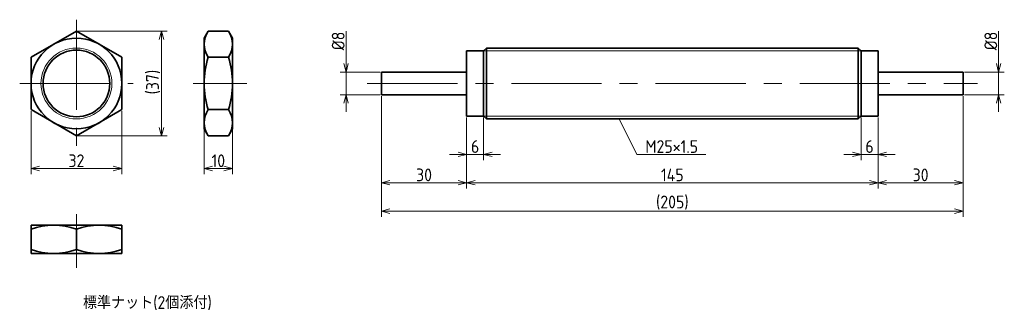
# Model space of a CAD drawing. Header units: millimetres. Extents: x 30 to 377, y 105 to 208.
import ezdxf

# ---------------------------------------------------------------- set-up
doc = ezdxf.new("R2010")
doc.units = ezdxf.units.MM
doc.linetypes.add('CENTER', pattern=[50.8, 31.75, -6.35, 6.35, -6.35])
doc.layers.get('0').update_dxf_attribs({"plot": 0})
doc.layers.add('図形', color=7, linetype='Continuous', lineweight=35)
doc.layers.add('寸法・文字', color=3, linetype='Continuous', lineweight=18)
doc.layers.get('0').off()
doc.styles.add('Dimension', font='isocp.shx', dxfattribs={"bigfont": 'bigfont.shx'})
doc.dimstyles.new('DXF用', dxfattribs={"dimtxt": 4.5, "dimasz": 3, "dimexe": 2, "dimexo": 0.5, "dimgap": 0.5, "dimtad": 1, "dimdec": 3, "dimdsep": 46, "dimtxsty": 'Dimension', "dimblk": 'OPEN30', "dimcen": 2.5, "dimclrd": 3, "dimclre": 3, "dimclrt": 3, "dimazin": 2, "dimtfac": 1, "dimtdec": 3, "dimtmove": 0, "dimatfit": 3, "dimldrblk": 'OPEN30', "dimfxl": 1, "dimlwd": 18, "dimlwe": 18, "dimarcsym": 0})
doc.dimstyles.new('DXF用-2', dxfattribs={"dimtxt": 4.5, "dimasz": 3, "dimexe": 2, "dimexo": 0.5, "dimgap": 0.5, "dimtad": 1, "dimdec": 3, "dimdsep": 46, "dimtxsty": 'Dimension', "dimblk": 'OPEN30', "dimcen": 2.5, "dimclrd": 3, "dimclre": 3, "dimclrt": 3, "dimazin": 2, "dimtfac": 1, "dimtdec": 3, "dimtmove": 0, "dimatfit": 1, "dimldrblk": 'OPEN30', "dimfxl": 1, "dimlwd": 18, "dimlwe": 18, "dimarcsym": 0})

# ---------------------------------------------------------------- blocks, each defined once
blk = doc.blocks.new('_Open30')
at = {"color": 0, "linetype": 'ByBlock', "lineweight": -2}
for p, q in [((-1, 0.27), (0, 0)), ((0, 0), (-1, -0.27)), ((0, 0), (-1, 0))]:
    blk.add_line(p, q, dxfattribs=at)
blk = doc.blocks.new('*D9')
at = {"layer": 'Defpoints', "color": 0}
for p in [(34, 175.76), (66, 175.76), (66, 155)]:
    blk.add_point(p, dxfattribs=at)
at = {"layer": '寸法・文字', "color": 3, "lineweight": 18}
for p, q in [((34, 175.26), (34, 153)), ((66, 175.26), (66, 153)), ((37, 155), (63, 155))]:
    blk.add_line(p, q, dxfattribs=at)
at = {"layer": '寸法・文字', "color": 3, "lineweight": 18, "xscale": 3, "yscale": 3, "zscale": 3, "rotation": 180}
blk.add_blockref('_Open30', (34, 155), dxfattribs=at)
at = {"layer": '寸法・文字', "color": 3, "lineweight": 18, "xscale": 3, "yscale": 3, "zscale": 3}
blk.add_blockref('_Open30', (66, 155), dxfattribs=at)
at = {"layer": '寸法・文字', "color": 3, "insert": (50, 157.75), "char_height": 4.5, "attachment_point": 5, "style": 'Dimension'}
blk.add_mtext('32', dxfattribs=at)
blk = doc.blocks.new('*D10')
at = {"layer": 'Defpoints', "color": 0}
for p in [(50, 203.48), (50, 166.52), (80, 166.52)]:
    blk.add_point(p, dxfattribs=at)
at = {"layer": '寸法・文字', "color": 3, "lineweight": 18}
for p, q in [((50.5, 203.48), (82, 203.48)), ((80, 200.48), (80, 169.52)), ((50.5, 166.52), (82, 166.52))]:
    blk.add_line(p, q, dxfattribs=at)
at = {"layer": '寸法・文字', "color": 3, "lineweight": 18, "xscale": 3, "yscale": 3, "zscale": 3}
for p, rotation in [((80, 203.48), 90), ((80, 166.52), 270)]:
    blk.add_blockref('_Open30', p, dxfattribs=dict(at, rotation=rotation))
at = {"layer": '寸法・文字', "color": 3, "insert": (77.03, 185.49), "char_height": 4.5, "attachment_point": 5, "rotation": 90, "style": 'Dimension'}
blk.add_mtext('(37)', dxfattribs=at)
blk = doc.blocks.new('*D11')
at = {"layer": 'Defpoints', "color": 0}
for p in [(95, 169), (105, 169), (105, 155)]:
    blk.add_point(p, dxfattribs=at)
at = {"layer": '寸法・文字', "color": 3, "lineweight": 18}
for p, q in [((95, 168.5), (95, 153)), ((105, 168.5), (105, 153)), ((98, 155), (102, 155))]:
    blk.add_line(p, q, dxfattribs=at)
at = {"layer": '寸法・文字', "color": 3, "lineweight": 18, "xscale": 3, "yscale": 3, "zscale": 3, "rotation": 180}
blk.add_blockref('_Open30', (95, 155), dxfattribs=at)
at = {"layer": '寸法・文字', "color": 3, "lineweight": 18, "xscale": 3, "yscale": 3, "zscale": 3}
blk.add_blockref('_Open30', (105, 155), dxfattribs=at)
at = {"layer": '寸法・文字', "color": 3, "insert": (100, 157.75), "char_height": 4.5, "attachment_point": 5, "style": 'Dimension'}
blk.add_mtext('10', dxfattribs=at)
blk = doc.blocks.new('*D14')
at = {"layer": 'Defpoints', "color": 0}
for p in [(362.5, 189), (375, 189), (362.5, 181)]:
    blk.add_point(p, dxfattribs=at)
at = {"layer": '寸法・文字', "color": 3, "lineweight": 18}
for p, q in [((375, 192), (375, 203.425)), ((363, 189), (377, 189)), ((375, 181), (375, 189)), ((363, 181), (377, 181)), ((375, 178), (375, 175))]:
    blk.add_line(p, q, dxfattribs=at)
at = {"layer": '寸法・文字', "color": 3, "lineweight": 18, "xscale": 3, "yscale": 3, "zscale": 3}
for p, rotation in [((375, 189), 270), ((375, 181), 90)]:
    blk.add_blockref('_Open30', p, dxfattribs=dict(at, rotation=rotation))
at = {"layer": '寸法・文字', "color": 3, "insert": (372.25, 200), "char_height": 4.5, "attachment_point": 5, "rotation": 90, "style": 'Dimension'}
blk.add_mtext('%%c8', dxfattribs=at)
blk = doc.blocks.new('*D15')
at = {"layer": 'Defpoints', "color": 0}
for p in [(145, 189), (157.5, 189), (157.5, 181)]:
    blk.add_point(p, dxfattribs=at)
at = {"layer": '寸法・文字', "color": 3, "lineweight": 18}
for p, q in [((145, 192), (145, 203.425)), ((157, 189), (143, 189)), ((145, 181), (145, 189)), ((157, 181), (143, 181)), ((145, 178), (145, 175))]:
    blk.add_line(p, q, dxfattribs=at)
at = {"layer": '寸法・文字', "color": 3, "lineweight": 18, "xscale": 3, "yscale": 3, "zscale": 3}
for p, rotation in [((145, 189), 270), ((145, 181), 90)]:
    blk.add_blockref('_Open30', p, dxfattribs=dict(at, rotation=rotation))
at = {"layer": '寸法・文字', "color": 3, "insert": (142.25, 200), "char_height": 4.5, "attachment_point": 5, "rotation": 90, "style": 'Dimension'}
blk.add_mtext('%%c8', dxfattribs=at)
blk = doc.blocks.new('*D16')
at = {"layer": 'Defpoints', "color": 0}
for p in [(187.5, 173.5), (193.5, 173.5), (193.5, 160)]:
    blk.add_point(p, dxfattribs=at)
at = {"layer": '寸法・文字', "color": 3, "lineweight": 18}
for p, q in [((187.5, 173), (187.5, 158)), ((193.5, 173), (193.5, 158)), ((184.5, 160), (181.5, 160)), ((187.5, 160), (193.5, 160)), ((196.5, 160), (199.5, 160))]:
    blk.add_line(p, q, dxfattribs=at)
at = {"layer": '寸法・文字', "color": 3, "lineweight": 18, "xscale": 3, "yscale": 3, "zscale": 3}
blk.add_blockref('_Open30', (187.5, 160), dxfattribs=at)
at = {"layer": '寸法・文字', "color": 3, "lineweight": 18, "xscale": 3, "yscale": 3, "zscale": 3, "rotation": 180}
blk.add_blockref('_Open30', (193.5, 160), dxfattribs=at)
at = {"layer": '寸法・文字', "color": 3, "insert": (190.5, 162.75), "char_height": 4.5, "attachment_point": 5, "style": 'Dimension'}
blk.add_mtext('6', dxfattribs=at)
blk = doc.blocks.new('*D17')
at = {"layer": 'Defpoints', "color": 0}
for p in [(326.5, 173.5), (332.5, 173.5), (326.5, 160)]:
    blk.add_point(p, dxfattribs=at)
at = {"layer": '寸法・文字', "color": 3, "lineweight": 18}
for p, q in [((326.5, 173), (326.5, 158)), ((332.5, 173), (332.5, 158)), ((323.5, 160), (320.5, 160)), ((332.5, 160), (326.5, 160)), ((335.5, 160), (338.5, 160))]:
    blk.add_line(p, q, dxfattribs=at)
at = {"layer": '寸法・文字', "color": 3, "lineweight": 18, "xscale": 3, "yscale": 3, "zscale": 3}
blk.add_blockref('_Open30', (326.5, 160), dxfattribs=at)
at = {"layer": '寸法・文字', "color": 3, "lineweight": 18, "xscale": 3, "yscale": 3, "zscale": 3, "rotation": 180}
blk.add_blockref('_Open30', (332.5, 160), dxfattribs=at)
at = {"layer": '寸法・文字', "color": 3, "insert": (329.5, 162.75), "char_height": 4.5, "attachment_point": 5, "style": 'Dimension'}
blk.add_mtext('6', dxfattribs=at)
blk = doc.blocks.new('*D18')
at = {"layer": 'Defpoints', "color": 0}
for p in [(187.5, 173.5), (332.5, 173.5), (332.5, 150)]:
    blk.add_point(p, dxfattribs=at)
at = {"layer": '寸法・文字', "color": 3, "lineweight": 18}
for p, q in [((187.5, 173), (187.5, 148)), ((332.5, 173), (332.5, 148)), ((190.5, 150), (329.5, 150))]:
    blk.add_line(p, q, dxfattribs=at)
at = {"layer": '寸法・文字', "color": 3, "lineweight": 18, "xscale": 3, "yscale": 3, "zscale": 3, "rotation": 180}
blk.add_blockref('_Open30', (187.5, 150), dxfattribs=at)
at = {"layer": '寸法・文字', "color": 3, "lineweight": 18, "xscale": 3, "yscale": 3, "zscale": 3}
blk.add_blockref('_Open30', (332.5, 150), dxfattribs=at)
at = {"layer": '寸法・文字', "color": 3, "insert": (260, 152.75), "char_height": 4.5, "attachment_point": 5, "style": 'Dimension'}
blk.add_mtext('145', dxfattribs=at)
blk = doc.blocks.new('*D19')
at = {"layer": 'Defpoints', "color": 0}
for p in [(157.5, 181), (187.5, 173.5), (157.5, 150)]:
    blk.add_point(p, dxfattribs=at)
at = {"layer": '寸法・文字', "color": 3, "lineweight": 18}
for p, q in [((157.5, 180.5), (157.5, 148)), ((187.5, 173), (187.5, 148)), ((184.5, 150), (160.5, 150))]:
    blk.add_line(p, q, dxfattribs=at)
at = {"layer": '寸法・文字', "color": 3, "lineweight": 18, "xscale": 3, "yscale": 3, "zscale": 3, "rotation": 180}
blk.add_blockref('_Open30', (157.5, 150), dxfattribs=at)
at = {"layer": '寸法・文字', "color": 3, "lineweight": 18, "xscale": 3, "yscale": 3, "zscale": 3}
blk.add_blockref('_Open30', (187.5, 150), dxfattribs=at)
at = {"layer": '寸法・文字', "color": 3, "insert": (172.5, 152.75), "char_height": 4.5, "attachment_point": 5, "style": 'Dimension'}
blk.add_mtext('30', dxfattribs=at)
blk = doc.blocks.new('*D21')
at = {"layer": 'Defpoints', "color": 0}
for p in [(362.5, 181), (332.5, 173.5), (362.5, 150)]:
    blk.add_point(p, dxfattribs=at)
at = {"layer": '寸法・文字', "color": 3, "lineweight": 18}
for p, q in [((362.5, 180.5), (362.5, 148)), ((332.5, 173), (332.5, 148)), ((335.5, 150), (359.5, 150))]:
    blk.add_line(p, q, dxfattribs=at)
at = {"layer": '寸法・文字', "color": 3, "lineweight": 18, "xscale": 3, "yscale": 3, "zscale": 3, "rotation": 180}
blk.add_blockref('_Open30', (332.5, 150), dxfattribs=at)
at = {"layer": '寸法・文字', "color": 3, "lineweight": 18, "xscale": 3, "yscale": 3, "zscale": 3}
blk.add_blockref('_Open30', (362.5, 150), dxfattribs=at)
at = {"layer": '寸法・文字', "color": 3, "insert": (347.5, 152.75), "char_height": 4.5, "attachment_point": 5, "style": 'Dimension'}
blk.add_mtext('30', dxfattribs=at)
blk = doc.blocks.new('*D23')
at = {"layer": 'Defpoints', "color": 0}
for p in [(157.5, 181), (362.5, 181), (157.5, 140)]:
    blk.add_point(p, dxfattribs=at)
at = {"layer": '寸法・文字', "color": 3, "lineweight": 18}
for p, q in [((157.5, 180.5), (157.5, 138)), ((362.5, 180.5), (362.5, 138)), ((359.5, 140), (160.5, 140))]:
    blk.add_line(p, q, dxfattribs=at)
at = {"layer": '寸法・文字', "color": 3, "lineweight": 18, "xscale": 3, "yscale": 3, "zscale": 3, "rotation": 180}
blk.add_blockref('_Open30', (157.5, 140), dxfattribs=at)
at = {"layer": '寸法・文字', "color": 3, "lineweight": 18, "xscale": 3, "yscale": 3, "zscale": 3}
blk.add_blockref('_Open30', (362.5, 140), dxfattribs=at)
at = {"layer": '寸法・文字', "color": 3, "insert": (260, 142.975), "char_height": 4.5, "attachment_point": 5, "style": 'Dimension'}
blk.add_mtext('(205)', dxfattribs=at)

msp = doc.modelspace()

# ---------------------------------------------------------------- linework, layer by layer
at = {"layer": '図形', "color": 3, "linetype": 'CENTER', "lineweight": 18}
for p, q in [((50, 207.5), (50, 162.5)), ((30, 185), (70, 185)), ((91.1031, 185), (110, 185)), ((152.5, 185), (367.5, 185)), ((50, 138.8969), (50, 120))]:
    msp.add_line(p, q, dxfattribs=at)
at = {"layer": '図形'}
for p, q in [((50, 203.4752), (34, 194.2376)), ((66, 194.2376), (50, 203.4752)), ((95, 201), (96.4291, 203.4752)), ((96.4291, 203.4752), (103.5709, 203.4752)), ((105, 201), (103.5709, 203.4752)), ((95, 169), (95, 201)), ((105, 169), (105, 201)), ((187.5, 173.5), (187.5, 196.5)), ((193.5, 196.5), (187.5, 196.5)), ((193.5, 196.5), (194.5, 197.5)), ((193.5, 173.5), (193.5, 196.5)), ((194.5, 197.5), (325.5, 197.5)), ((194.5, 172.5), (194.5, 197.5)), ((325.5, 172.5), (325.5, 197.5)), ((326.5, 196.5), (325.5, 197.5)), ((326.5, 173.5), (326.5, 196.5)), ((326.5, 196.5), (332.5, 196.5)), ((332.5, 173.5), (332.5, 196.5)), ((34, 194.2376), (34, 175.7624)), ((66, 175.7624), (66, 194.2376)), ((96.4291, 194.2376), (103.5709, 194.2376)), ((187.5, 189), (157.5, 189)), ((157.5, 181), (157.5, 189)), ((332.5, 189), (362.5, 189)), ((362.5, 181), (362.5, 189)), ((187.5, 181), (157.5, 181)), ((332.5, 181), (362.5, 181)), ((34, 175.7624), (50, 166.5248)), ((50, 166.5248), (66, 175.7624)), ((96.4291, 175.7624), (103.5709, 175.7624)), ((193.5, 173.5), (187.5, 173.5)), ((193.5, 173.5), (194.5, 172.5)), ((326.5, 173.5), (325.5, 172.5)), ((326.5, 173.5), (332.5, 173.5)), ((194.5, 172.5), (325.5, 172.5)), ((95, 169), (96.4291, 166.5248)), ((105, 169), (103.5709, 166.5248)), ((96.4291, 166.5248), (103.5709, 166.5248)), ((34, 135), (66, 135)), ((34, 135), (34, 125)), ((50, 133.5709), (50, 126.4291)), ((66, 135), (66, 125)), ((34, 125), (66, 125))]:
    msp.add_line(p, q, dxfattribs=at)
at = {"layer": '図形', "color": 3, "lineweight": 18}
for p, q in [((193.5, 196.5), (326.5, 196.5)), ((193.5, 173.5), (326.5, 173.5))]:
    msp.add_line(p, q, dxfattribs=at)
at = {"layer": '図形'}
for radius in [16, 11.75]:
    msp.add_circle((50, 185), radius, dxfattribs=at)
at = {"layer": '図形', "color": 3, "lineweight": 18}
msp.add_circle((50, 185), 12.5, dxfattribs=at)
at = {"layer": '図形'}
for centre, radius, start, end in [((103.1786, 198.8564), 8.1786, 145.615753, 214.384248), ((96.8214, 198.8564), 8.1786, 325.615752, 34.384247), ((125.5709, 185), 30.5709, 162.412046, 197.587954), ((74.4291, 185), 30.5709, 342.412046, 17.587954), ((103.1786, 171.1436), 8.1786, 145.615752, 214.384247), ((96.8214, 171.1436), 8.1786, 325.615753, 34.384248), ((42, 111.8932), 23.1068, 69.743841, 110.256159), ((58, 111.8932), 23.1068, 69.743841, 110.25616), ((42, 148.1068), 23.1068, 249.743844, 290.256154), ((58, 148.1068), 23.1068, 249.743842, 290.256158)]:
    msp.add_arc(centre, radius, start, end, dxfattribs=at)

# ---------------------------------------------------------------- texts
at = {"layer": '寸法・文字', "insert": (250.5, 160.5), "char_height": 4.5, "attachment_point": 7, "style": 'Dimension'}
msp.add_mtext('M25×1.5', dxfattribs=at)
at = {"layer": '寸法・文字', "insert": (75, 107.5), "char_height": 4.5, "width": 75, "attachment_point": 5, "style": 'Dimension'}
msp.add_mtext('標準ナット(2個添付)', dxfattribs=at)

# ---------------------------------------------------------------- dimensions: what is measured, and where the dimension line sits
at = {"layer": '寸法・文字'}
for base, p1, p2, text, dimstyle, override, picture, middle in [((80, 166.5248), (50, 203.4752), (50, 166.5248), '(<>)', 'DXF用', {"dimdec": 1}, '*D10', (80, 185.4914)), ((145, 189), (157.5, 181), (157.5, 189), '%%c<>', 'DXF用-2', {"dimse1": 0, "dimse2": 0}, '*D15', (145, 200)), ((375, 189), (362.5, 181), (362.5, 189), '%%c<>', 'DXF用-2', {"dimse1": 0, "dimse2": 0}, '*D14', (375, 200))]:
    dim = msp.add_linear_dim(base=base, p1=p1, p2=p2, angle=90, text=text, dimstyle=dimstyle, override=override, dxfattribs=at)
    dim.commit()
    dim.dimension.update_dxf_attribs({"geometry": picture, "text_midpoint": middle, "dimtype": 160})
for base, p1, p2, picture, middle in [((157.5, 150), (187.5, 173.5), (157.5, 181), '*D19', (172.5, 150)), ((362.5, 150), (332.5, 173.5), (362.5, 181), '*D21', (347.5, 150)), ((66, 155), (34, 175.7624), (66, 175.7624), '*D9', (50, 155)), ((193.5, 160), (187.5, 173.5), (193.5, 173.5), '*D16', (190.5, 160)), ((332.5, 150), (187.5, 173.5), (332.5, 173.5), '*D18', (260, 150)), ((326.5, 160), (332.5, 173.5), (326.5, 173.5), '*D17', (329.5, 160)), ((105, 155), (95, 169), (105, 169), '*D11', (100, 155))]:
    dim = msp.add_linear_dim(base=base, p1=p1, p2=p2, dimstyle='DXF用', dxfattribs=at)
    dim.commit()
    dim.dimension.update_dxf_attribs({"geometry": picture, "text_midpoint": middle, "dimtype": 160})
dim = msp.add_linear_dim(base=(157.5, 140), p1=(362.5, 181), p2=(157.5, 181), text='(<>)', dimstyle='DXF用', dxfattribs=at)
dim.commit()
dim.dimension.update_dxf_attribs({"geometry": '*D23', "text_midpoint": (260, 140), "dimtype": 160})

# ---------------------------------------------------------------- leaders
at = {"layer": '寸法・文字', "annotation_type": 0, "has_hookline": 1, "hookline_direction": 0, "text_width": 21.3364}
msp.add_leader([(241.25, 172.5), (247.5, 160), (250, 160)], dimstyle='DXF用', override={"dimgap": 0.5, "dimtad": 1}, dxfattribs=at)

doc.saveas('drawing.dxf')
